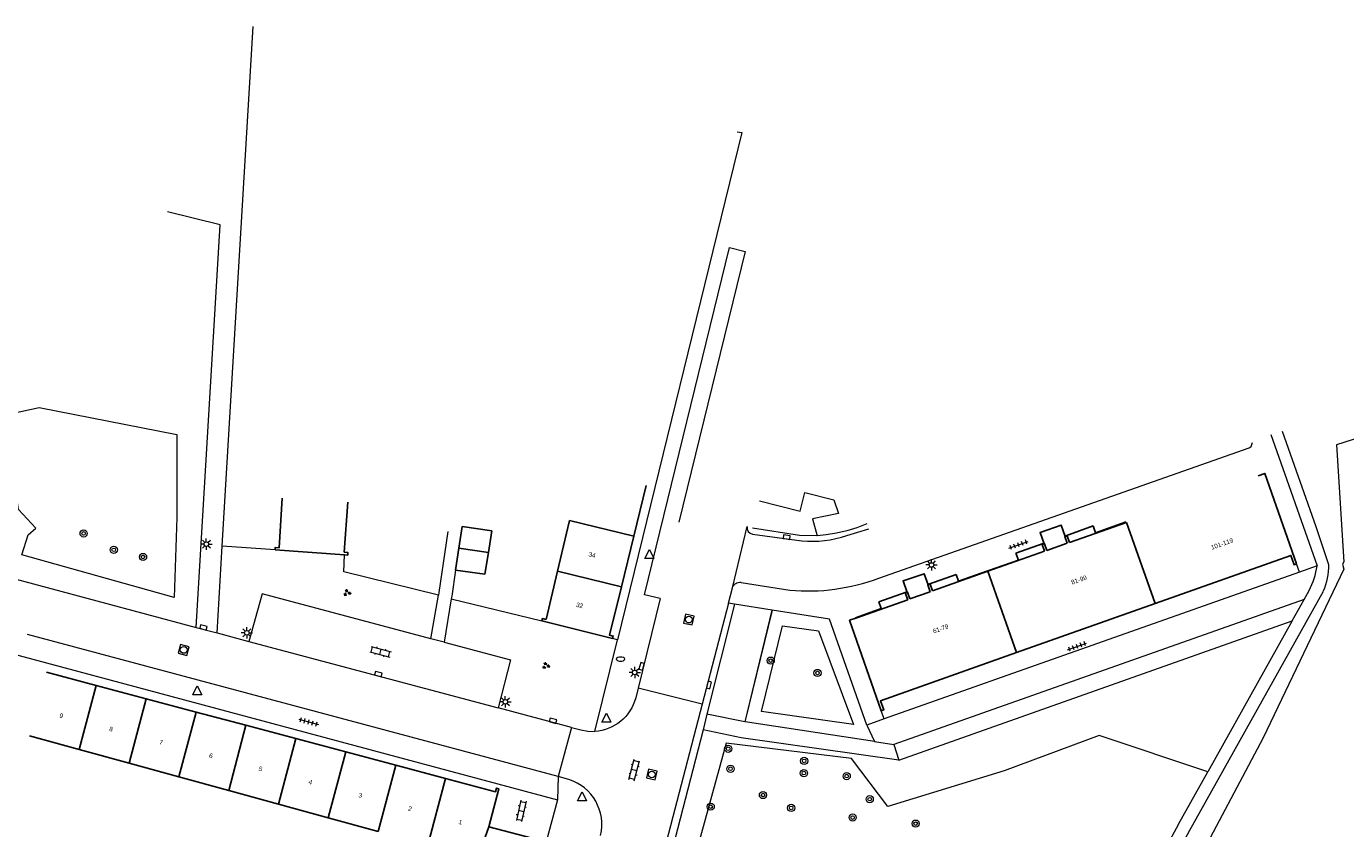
# Model space of a CAD drawing. Extents: x 131101 to 132041, y 397511 to 398853.
# Tile 62 of 80: x 131214 to 131360, y 398702 to 398791. Entities that reach past the tile are written whole.
import ezdxf
from ezdxf.enums import TextEntityAlignment as Align

# ---------------------------------------------------------------- set-up
doc = ezdxf.new("R2010")
doc.units = 0
doc.linetypes.add('DGN Style 2', pattern=[51.514866, 30.90892, -20.605946])
doc.layers.add('_vervallen situatie', color=250, linetype='Continuous', lineweight=9, plot=False)
for name, color, linetype, lineweight in [('gg-afsc-erfafscheiding', 250, 'Continuous', 9), ('gg-afsc-muur', 250, 'Continuous', 9), ('gg-bbg-bijgebouw', 10, 'Continuous', 25), ('gg-bbg-gedigitaliseerde bebouwing', 10, 'Continuous', 25), ('gg-bbg-gedigitaliseerde bijgebouw', 10, 'Continuous', 25), ('gg-bbg-hoofdgebouw', 10, 'Continuous', 25), ('gg-bbg-onder overbouw', 10, 'Continuous', 25), ('gg-bbg-pand overbouw', 10, 'DGN Style 2', 25), ('gg-bbg-toegangstrap', 10, 'Continuous', 25), ('gg-bbg-tussenscheiding', 10, 'Continuous', 25), ('gg-bbg-tussenscheiding niveau 01', 10, 'Continuous', 25), ('gg-knt-verharding', 250, 'Continuous', 9), ('gg-knt-verharding nz', 250, 'DGN Style 2', 9), ('gt-grn-groengrens', 250, 'Continuous', 9), ('gt-grn-weggrens', 250, 'Continuous', 9), ('gt-symb-boom', 250, 'Continuous', 9), ('gt-symb-brandkraan', 250, 'Continuous', 9), ('gt-symb-groenvak', 250, 'Continuous', 9), ('gt-symb-klinker verharding', 250, 'Continuous', 9), ('gt-symb-kolk', 250, 'Continuous', 9), ('gt-symb-lichtmast', 250, 'Continuous', 9), ('gt-symb-rioolschacht', 250, 'Continuous', 9), ('gt-symb-tegel verharding', 250, 'Continuous', 9), ('gt-symb-waterafsluiter', 250, 'Continuous', 9), ('X-AL-huisnummers', 2, 'Continuous', 25)]:
    doc.layers.add(name, color=color, linetype=linetype, lineweight=lineweight)
doc.styles.add('CS Annotative', font='arial.ttf')

# ---------------------------------------------------------------- blocks, each defined once
blk = doc.blocks.new('gt0-BOOM')
at = {"layer": 'gt-symb-boom'}
for radius in [0.4, 0.2]:
    blk.add_circle((0, 0), radius, dxfattribs=at)
blk = doc.blocks.new('gt0-LMAST')
at = {"layer": 'gt-symb-lichtmast'}
for p, q in [((-0.18, 0.17), (-0.45, 0.44)), ((-0.01, 0.25), (-0.01, 0.62)), ((0.17, 0.17), (0.44, 0.44)), ((-0.26, 0), (-0.63, 0)), ((-0.18, -0.18), (-0.45, -0.45)), ((-0.01, -0.25), (-0.01, -0.63)), ((0.44, -0.45), (0.17, -0.18)), ((0.24, 0), (0.62, 0))]:
    blk.add_line(p, q, dxfattribs=at)
blk.add_circle((-0.01, 0), 0.25, dxfattribs=at)
blk = doc.blocks.new('gt0-TEG1')
at = {"layer": 'gt-symb-tegel verharding'}
for p, q in [((-1.12, 0), (1.12, 0)), ((-0.9, -0.25), (-0.9, 0.25)), ((-0.45, -0.25), (-0.45, 0.25)), ((0, -0.25), (0, 0.25)), ((0.45, -0.25), (0.45, 0.25)), ((0.9, -0.25), (0.9, 0.25))]:
    blk.add_line(p, q, dxfattribs=at)
blk = doc.blocks.new('gt0-GRVAK')
at = {"layer": 'gt-symb-groenvak'}
for p, q in [((-0.11, 0.19), (-0.23, 0.24)), ((-0.18, 0.15), (0.09, 0.15)), ((-0.09, 0.21), (-0.16, 0.32)), ((-0.05, 0.21), (-0.05, 0.39)), ((0, 0.21), (0.06, 0.32)), ((0.02, 0.19), (0.13, 0.24)), ((0.26, -0.05), (0.2, 0.06)), ((0.3, -0.05), (0.3, 0.13)), ((0.35, -0.05), (0.41, 0.06)), ((-0.24, -0.23), (-0.36, -0.18)), ((-0.32, -0.26), (-0.05, -0.26)), ((-0.23, -0.21), (-0.29, -0.09)), ((-0.18, -0.2), (-0.18, -0.02)), ((-0.14, -0.21), (-0.07, -0.09)), ((-0.12, -0.23), (0, -0.18)), ((0.24, -0.07), (0.12, -0.02)), ((0.17, -0.11), (0.44, -0.11)), ((0.37, -0.07), (0.49, -0.02))]:
    blk.add_line(p, q, dxfattribs=at)
blk = doc.blocks.new('gt0-RS')
at = {"layer": 'gt-symb-rioolschacht', "flags": 128}
blk.add_lwpolyline([(-0.5, -0.5), (0.5, -0.5), (0.5, 0.5), (-0.5, 0.5), (-0.5, -0.5)], close=True, dxfattribs=at)
at = {"layer": 'gt-symb-rioolschacht'}
blk.add_circle((0, 0), 0.375, dxfattribs=at)
blk = doc.blocks.new('gt0-WAFSL')
at = {"layer": 'gt-symb-waterafsluiter'}
for p, q in [((-0.5, -0.33), (0, 0.67)), ((0, 0.67), (0.5, -0.33)), ((0.5, -0.33), (-0.5, -0.33))]:
    blk.add_line(p, q, dxfattribs=at)
blk = doc.blocks.new('gt0-KOLK')
at = {"layer": 'gt-symb-kolk', "flags": 128}
blk.add_lwpolyline([(0, 0), (0.38, 0), (0.38, 0.4), (-0.38, 0.4), (-0.38, 0), (0, 0)], dxfattribs=at)
blk = doc.blocks.new('gt0-KL1')
at = {"layer": 'gt-symb-klinker verharding'}
for p, q in [((-1.15, 0.3), (1.15, 0.3)), ((-1, -0.3), (-1, 0.3)), ((-0.5, 0.3), (-0.5, 0.45)), ((0, -0.3), (0, 0.3)), ((0.5, 0.3), (0.5, 0.45)), ((1, -0.3), (1, 0.3)), ((-1.15, -0.3), (1.15, -0.3)), ((-0.5, -0.45), (-0.5, -0.3)), ((0.5, -0.45), (0.5, -0.3))]:
    blk.add_line(p, q, dxfattribs=at)
blk = doc.blocks.new('gt0-BR')
at = {"layer": 'gt-symb-brandkraan', "extrusion": (0, 0, -1)}
for centre, radius, start, end in [((0.24, 0), 0.206, 287.5669, 72.4331), ((-0.6, -2.66), 3, 72.4331, 73.108), ((0, -0.69), 0.938, 73.108, 106.892), ((0.6, -2.66), 3, 106.892, 107.5669), ((-0.24, 0), 0.206, 107.5669, 252.433), ((-0.6, 2.66), 3, 286.892, 287.5669), ((0.6, 2.66), 3, 252.433, 253.1079)]:
    blk.add_arc(centre, radius, start, end, dxfattribs=at)
at = {"layer": 'gt-symb-brandkraan'}
blk.add_arc((0, 0.69), 0.938, 253.108, 286.8921, dxfattribs=at)
blk = doc.blocks.new('_vervallen situatie')
at = {"layer": 'gt-symb-brandkraan'}
blk.add_blockref('gt0-BR', (131279.56, 398720.92), dxfattribs=at)

msp = doc.modelspace()

# ---------------------------------------------------------------- linework, layer by layer
at = {"layer": 'gg-afsc-erfafscheiding'}
for p, q in [((131260.39, 398735.04), (131259.41, 398728.29)), ((131241.23, 398733.02), (131235.36, 398733.44)), ((131261.24, 398730.78), (131260.84, 398727.9))]:
    msp.add_line(p, q, dxfattribs=at)
at = {"layer": 'gg-afsc-muur'}
for p, q in [((131259.41, 398728.29), (131259.34, 398727.98)), ((131260.84, 398727.9), (131260.77, 398727.58)), ((131260.77, 398727.58), (131270.82, 398725.14))]:
    msp.add_line(p, q, dxfattribs=at)
at = {"layer": 'gg-afsc-muur', "flags": 128}
msp.add_lwpolyline([(131259.34, 398727.98), (131248.85, 398730.59), (131248.94, 398732.47)], dxfattribs=at)
at = {"layer": 'gg-bbg-bijgebouw'}
for p, q in [((131261.62, 398733.2), (131261.99, 398735.61)), ((131261.24, 398730.78), (131261.62, 398733.2)), ((131261.24, 398730.78), (131264.51, 398730.31)), ((131264.94, 398702.32), (131271.29, 398700.65))]:
    msp.add_line(p, q, dxfattribs=at)
at = {"layer": 'gg-bbg-gedigitaliseerde bebouwing'}
for p, q in [((131248.88, 398732.75), (131249.28, 398738.29)), ((131272.57, 398730.66), (131273.9, 398736.28)), ((131271.29, 398725.3), (131272.57, 398730.66)), ((131213.98, 398712.41), (131219.51, 398710.9)), ((131219.51, 398710.9), (131225.03, 398709.38)), ((131225.03, 398709.38), (131230.55, 398707.87)), ((131230.55, 398707.87), (131236.08, 398706.36)), ((131236.08, 398706.36), (131241.61, 398704.84)), ((131241.61, 398704.84), (131247.13, 398703.33)), ((131247.13, 398703.33), (131252.66, 398701.81))]:
    msp.add_line(p, q, dxfattribs=at)
at = {"layer": 'gg-bbg-gedigitaliseerde bijgebouw'}
msp.add_line((131264.89, 398732.71), (131264.51, 398730.31), dxfattribs=at)
at = {"layer": 'gg-bbg-gedigitaliseerde bijgebouw', "flags": 128}
msp.add_lwpolyline([(131261.99, 398735.61), (131265.27, 398735.12), (131264.89, 398732.71)], dxfattribs=at)
at = {"layer": 'gg-bbg-hoofdgebouw'}
for p, q in [((131282.41, 398740.15), (131281.03, 398734.53)), ((131281.03, 398734.53), (131279.65, 398728.92)), ((131328.89, 398734.51), (131328.97, 398734.54)), ((131241.23, 398733.02), (131248.94, 398732.47)), ((131326.45, 398733.65), (131326.55, 398733.68)), ((131329.11, 398733.75), (131326.85, 398732.95)), ((131311.25, 398728.28), (131311.33, 398728.31)), ((131313.9, 398728.37), (131311.64, 398727.58)), ((131313.66, 398729.14), (131313.76, 398729.17)), ((131323.49, 398721.64), (131338.84, 398727.08)), ((131278.67, 398723.2), (131270.82, 398725.14)), ((131215.86, 398719.47), (131221.39, 398717.99)), ((131221.39, 398717.99), (131226.93, 398716.52)), ((131226.93, 398716.52), (131232.46, 398715.04)), ((131232.46, 398715.04), (131238, 398713.57)), ((131238, 398713.57), (131243.54, 398712.1)), ((131243.54, 398712.1), (131249.07, 398710.62)), ((131249.07, 398710.62), (131254.61, 398709.15)), ((131254.61, 398709.15), (131260.14, 398707.67))]:
    msp.add_line(p, q, dxfattribs=at)
at = {"layer": 'gg-bbg-hoofdgebouw', "flags": 128}
for points in [[(131354.55, 398731.47), (131351.01, 398741.49), (131350.28, 398741.23)], [(131242.03, 398738.76), (131241.67, 398733.26), (131241.25, 398733.29), (131241.23, 398733.02)], [(131329.11, 398733.75), (131328.85, 398734.5), (131328.89, 398734.51)], [(131248.94, 398732.47), (131249.28, 398732.45), (131249.3, 398732.72), (131248.88, 398732.75)], [(131326.55, 398733.68), (131326.58, 398733.7), (131326.85, 398732.95)], [(131338.84, 398727.08), (131353.91, 398732.41), (131354.27, 398731.37), (131354.55, 398731.47)], [(131279.65, 398728.92), (131278.33, 398723.56), (131278.74, 398723.46), (131278.67, 398723.2)], [(131311.33, 398728.31), (131311.38, 398728.33), (131311.64, 398727.58)], [(131313.9, 398728.37), (131313.63, 398729.13), (131313.66, 398729.14)], [(131270.82, 398725.14), (131270.88, 398725.41), (131271.29, 398725.3)], [(131308.47, 398715.17), (131304.95, 398725.21), (131305.64, 398725.45)], [(131323.49, 398721.64), (131308.39, 398716.3), (131308.75, 398715.27), (131308.47, 398715.17)], [(131260.14, 398707.67), (131265.68, 398706.2), (131265.79, 398706.61), (131266.05, 398706.54), (131264.94, 398702.32)]]:
    msp.add_lwpolyline(points, dxfattribs=at)
at = {"layer": 'gg-bbg-onder overbouw'}
for p, q in [((131335.66, 398736.06), (131329.36, 398733.84)), ((131326.6, 398732.86), (131320.31, 398730.64)), ((131320.31, 398730.64), (131314.14, 398728.46)), ((131305.64, 398725.45), (131311.41, 398727.49))]:
    msp.add_line(p, q, dxfattribs=at)
at = {"layer": 'gg-bbg-onder overbouw', "flags": 128}
for points in [[(131329.36, 398733.84), (131329.09, 398734.58), (131328.97, 398734.54)], [(131326.6, 398732.86), (131326.34, 398733.61), (131326.45, 398733.65)], [(131311.41, 398727.49), (131311.14, 398728.25), (131311.25, 398728.28)], [(131313.76, 398729.17), (131313.88, 398729.21), (131314.14, 398728.46)]]:
    msp.add_lwpolyline(points, dxfattribs=at)
at = {"layer": 'gg-bbg-pand overbouw', "flags": 128}
for points in [[(131335.64, 398736.11), (131332.25, 398734.92), (131331.99, 398735.67), (131328.96, 398734.59), (131328.97, 398734.54)], [(131326.45, 398733.65), (131326.43, 398733.71), (131323.41, 398732.65), (131323.68, 398731.88), (131320.29, 398730.68)], [(131320.29, 398730.68), (131317.05, 398729.54), (131316.77, 398730.3), (131313.74, 398729.23), (131313.76, 398729.17)], [(131311.25, 398728.28), (131311.23, 398728.34), (131308.19, 398727.26), (131308.46, 398726.52), (131305.62, 398725.49), (131305.64, 398725.45)]]:
    msp.add_lwpolyline(points, dxfattribs=at)
at = {"layer": 'gg-bbg-toegangstrap', "flags": 128}
for points in [[(131326.55, 398733.68), (131326.1, 398734.93), (131328.44, 398735.76), (131328.89, 398734.51)], [(131311.33, 398728.31), (131310.9, 398729.57), (131313.24, 398730.37), (131313.66, 398729.14)]]:
    msp.add_lwpolyline(points, dxfattribs=at)
at = {"layer": 'gg-bbg-tussenscheiding'}
for p, q in [((131281.03, 398734.53), (131273.9, 398736.28)), ((131335.66, 398736.06), (131338.84, 398727.08)), ((131264.89, 398732.71), (131261.62, 398733.2)), ((131279.65, 398728.92), (131272.57, 398730.66)), ((131320.31, 398730.64), (131323.49, 398721.64)), ((131221.39, 398717.99), (131219.51, 398710.9)), ((131226.93, 398716.52), (131225.03, 398709.38)), ((131232.46, 398715.04), (131230.55, 398707.87)), ((131238, 398713.57), (131236.08, 398706.36)), ((131243.54, 398712.1), (131241.61, 398704.84)), ((131249.07, 398710.62), (131247.13, 398703.33)), ((131254.61, 398709.15), (131252.66, 398701.81)), ((131260.14, 398707.67), (131258.18, 398700.3)), ((131263.92, 398699.39), (131264.94, 398702.32))]:
    msp.add_line(p, q, dxfattribs=at)
at = {"layer": 'gg-bbg-tussenscheiding niveau 01'}
msp.add_line((131320.31, 398730.64), (131320.29, 398730.68), dxfattribs=at)
at = {"layer": 'gg-knt-verharding'}
for p, q in [((131235.36, 398733.44), (131238.78, 398791.05)), ((131351.68, 398745.82), (131356.83, 398731.24)), ((131294.18, 398734.76), (131299.66, 398734.03)), ((131304.67, 398734.62), (131307.1, 398735.34)), ((131234.79, 398723.82), (131235.36, 398733.44)), ((131205.25, 398731.7), (131232.48, 398724.43)), ((131356.83, 398731.24), (131354.87, 398730.55)), ((131354.87, 398730.55), (131308.79, 398714.27)), ((131291.53, 398727.12), (131291.97, 398728.8)), ((131292.93, 398729.42), (131298.34, 398728.54)), ((131355.37, 398727.52), (131355.93, 398728.51)), ((131258.52, 398723.17), (131259.34, 398727.98)), ((131260.77, 398727.58), (131259.99, 398722.77)), ((131283.93, 398727.64), (131281.5, 398717.67)), ((131291.53, 398727.12), (131288.6, 398715.91)), ((131292.2, 398727.01), (131289.14, 398714.81)), ((131292.2, 398727.01), (131291.53, 398727.12)), ((131296.37, 398726.35), (131292.2, 398727.01)), ((131354.05, 398725.16), (131355.37, 398727.52)), ((131354.05, 398725.16), (131344.69, 398708.41)), ((131232.48, 398724.43), (131234.79, 398723.82)), ((131234.79, 398723.82), (131238.33, 398722.87)), ((131272.64, 398707.89), (131213.77, 398723.63)), ((131238.33, 398722.87), (131265.98, 398715.49)), ((131259.99, 398722.77), (131258.52, 398723.17)), ((131276.7, 398712.89), (131279.23, 398723.06)), ((131279.23, 398723.06), (131278.67, 398723.2)), ((131210.77, 398721.87), (131272.56, 398705.31)), ((131281.5, 398717.67), (131281.24, 398716.6)), ((131288.6, 398715.91), (131281.5, 398717.67)), ((131274.11, 398713.32), (131265.98, 398715.49)), ((131288.6, 398715.91), (131283.98, 398698.23)), ((131289.14, 398714.81), (131288.7, 398713.06)), ((131308.79, 398714.27), (131306.88, 398713.59)), ((131274.11, 398713.32), (131272.64, 398707.89)), ((131273.82, 398707.57), (131272.64, 398707.89)), ((131341.44, 398702.6), (131344.69, 398708.41)), ((131272.56, 398705.31), (131271.29, 398700.65))]:
    msp.add_line(p, q, dxfattribs=at)
at = {"layer": 'gg-knt-verharding', "flags": 128}
for points in [[(131292.47, 398779.37), (131293.02, 398779.27), (131279.23, 398723.06)], [(131232.48, 398724.43), (131235.14, 398769.06), (131229.31, 398770.48)], [(131283.93, 398727.64), (131282.19, 398728.05), (131291.63, 398766.54), (131293.38, 398766.11)], [(131352.93, 398746.19), (131356.67, 398735.61), (131358.1, 398731.39)], [(131308.2, 398729.87), (131349.28, 398744.32), (131349.52, 398744.49), (131349.64, 398744.94)], [(131294.95, 398738.47), (131299.48, 398737.32), (131299.98, 398739.37), (131303.21, 398738.57), (131303.74, 398737.06), (131300.86, 398736.46), (131301.35, 398734.56)], [(131301.35, 398734.56), (131299.42, 398734.63), (131294.2, 398735.44)], [(131258.52, 398723.17), (131239.78, 398728.16), (131238.33, 398722.87)], [(131357.49, 398728.42), (131342.68, 398701.91), (131336.72, 398690.82), (131333.66, 398684.79)], [(131306.88, 398713.59), (131302.74, 398725.33), (131296.37, 398726.35)], [(131259.99, 398722.77), (131267.33, 398720.82), (131265.98, 398715.49)], [(131274.11, 398713.32), (131275.14, 398713.05), (131275.91, 398712.91), (131276.7, 398712.89)], [(131288.7, 398713.06), (131284.48, 398696.64), (131275.19, 398662.02)], [(131341.44, 398702.6), (131335.4, 398691.4), (131332.36, 398685.45)]]:
    msp.add_lwpolyline(points, dxfattribs=at)
at = {"layer": 'gg-knt-verharding'}
for centre, radius, start, end in [((131294.35, 398735.5), 0.761, 172.2551, 256.8023), ((131300.81, 398745.76), 11.79, 264.3838, 289.1061), ((131347.62, 398732.77), 9.34, 332.885, 350.5733), ((131300.29, 398751.27), 22.81, 265.0887, 290.2787), ((131272.22, 398702.56), 5.26, 346.9195, 72.2373)]:
    msp.add_arc(centre, radius, start, end, dxfattribs=at)
at = {"layer": 'gg-knt-verharding', "extrusion": (0, 0, -1)}
for centre, radius, start, end in [((-131350.49, 398731.4), 7.61, 180.0127, 203.0143), ((-131292.79, 398728.58), 0.852, 15.0347, 99.2539), ((-131276.41, 398717.88), 4.99, 194.8543, 266.7237)]:
    msp.add_arc(centre, radius, start, end, dxfattribs=at)
at = {"layer": 'gg-knt-verharding nz'}
msp.add_line((131293.38, 398766.11), (131283.93, 398727.64), dxfattribs=at)
at = {"layer": 'gt-grn-groengrens'}
for p, q in [((131355.37, 398727.52), (131309.88, 398711.43)), ((131310.43, 398709.72), (131354.05, 398725.16)), ((131306.88, 398713.59), (131307.71, 398711.76)), ((131307.71, 398711.76), (131309.88, 398711.43)), ((131309.88, 398711.43), (131310.43, 398709.72))]:
    msp.add_line(p, q, dxfattribs=at)
at = {"layer": 'gt-grn-groengrens', "flags": 128}
for points in [[(131331.45, 398675.04), (131331.94, 398672.57), (131336.21, 398656.92), (131338.65, 398626.04), (131342.71, 398608.16), (131347.59, 398613.04), (131370.35, 398680.49), (131389.04, 398721.94), (131414.23, 398752.83), (131449.18, 398773.96), (131413.42, 398769.89), (131396.35, 398762.58), (131374.41, 398749.58), (131358.97, 398744.66), (131359.78, 398731.7), (131359.65, 398731.44), (131359.78, 398730.88), (131350.84, 398712.19), (131336.21, 398684.56), (131331.45, 398675.04)], [(131211.61, 398745.28), (131212.16, 398748.19), (131215.05, 398748.81), (131230.33, 398745.82), (131230.33, 398736.62), (131230.02, 398727.74), (131213.12, 398732.47), (131213.85, 398734.67), (131214.67, 398735.43), (131212.78, 398737.48), (131211.61, 398745.28)], [(131296.37, 398726.35), (131293.35, 398713.96), (131289.14, 398714.81)], [(131307.71, 398711.76), (131293.37, 398713.95), (131296.37, 398726.35)], [(131295.18, 398715.1), (131297.5, 398724.6), (131301.52, 398724.03), (131305.4, 398713.65), (131295.18, 398715.1)], [(131344.69, 398708.41), (131332.63, 398712.44), (131322.11, 398708.51), (131309.19, 398704.58), (131305.18, 398709.9), (131291.28, 398711.6), (131286.89, 398695.73), (131283.03, 398677.84), (131281.62, 398658), (131286.87, 398655.63)], [(131310.43, 398709.72), (131292.92, 398712.18), (131288.7, 398713.06)]]:
    msp.add_lwpolyline(points, dxfattribs=at)
at = {"layer": 'gt-grn-weggrens'}
for p, q in [((131291.97, 398728.8), (131293.6, 398735.6)), ((131354.87, 398730.55), (131354.55, 398731.47)), ((131308.79, 398714.27), (131308.47, 398715.17)), ((131272.64, 398707.89), (131272.56, 398705.31))]:
    msp.add_line(p, q, dxfattribs=at)
at = {"layer": 'gt-grn-weggrens', "flags": 128}
msp.add_lwpolyline([(131306.89, 398735.91), (131305.75, 398735.47), (131304.64, 398735.13), (131303.51, 398734.86), (131302.36, 398734.67), (131301.35, 398734.56)], dxfattribs=at)

# ---------------------------------------------------------------- block references
at = {"layer": '_vervallen situatie'}
msp.add_blockref('_vervallen situatie', (0, 0), dxfattribs=at)
at = {"layer": 'gt-symb-boom'}
for p in [(131219.99, 398734.84), (131223.33, 398733.02), (131226.58, 398732.23), (131296.21, 398720.74), (131301.4, 398719.37), (131291.5, 398710.97), (131291.75, 398708.75), (131299.92, 398709.62), (131299.89, 398708.27), (131304.64, 398707.94), (131295.35, 398705.84), (131289.55, 398704.55), (131298.48, 398704.41), (131307.19, 398705.38), (131305.3, 398703.34), (131312.29, 398702.67)]:
    msp.add_blockref('gt0-BOOM', p, dxfattribs=at)
at = {"layer": 'gt-symb-groenvak'}
for p, rotation in [((131249.21, 398728.26), 357.7070995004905), ((131271.27, 398720.18), 357.7070995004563)]:
    msp.add_blockref('gt0-GRVAK', p, dxfattribs=dict(at, rotation=rotation))
at = {"layer": 'gt-symb-klinker verharding'}
for p, rotation in [((131252.93, 398721.71), 345.0464352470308), ((131281.07, 398708.61), 75.33812983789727), ((131268.53, 398704.09), 257.7571404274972)]:
    msp.add_blockref('gt0-KL1', p, dxfattribs=dict(at, rotation=rotation))
at = {"layer": 'gt-symb-kolk'}
for p, rotation in [((131297.95, 398734.23), 352.0076860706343), ((131233.23, 398724.23), 345.2272760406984), ((131252.64, 398719.05), 345.1718914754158), ((131282.08, 398720.05), 74.68454880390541), ((131289.17, 398718.08), 255.4080437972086), ((131272.01, 398713.89), 344.156917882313)]:
    msp.add_blockref('gt0-KOLK', p, dxfattribs=dict(at, rotation=rotation))
at = {"layer": 'gt-symb-lichtmast'}
for p in [(131233.61, 398733.66), (131314.05, 398731.35), (131238.1, 398723.82), (131281.13, 398719.43), (131266.78, 398716.18)]:
    msp.add_blockref('gt0-LMAST', p, dxfattribs=at)
at = {"layer": 'gt-symb-rioolschacht'}
for p, rotation in [((131287.13, 398725.29), 257.7571404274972), ((131231.09, 398721.93), 344.6845488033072), ((131283.02, 398708.12), 346.8250733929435)]:
    msp.add_blockref('gt0-RS', p, dxfattribs=dict(at, rotation=rotation))
at = {"layer": 'gt-symb-tegel verharding'}
for p, rotation in [((131323.7, 398733.58), 19.39552832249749), ((131330.2, 398722.31), 19.44956876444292), ((131244.95, 398713.95), 345.0464352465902)]:
    msp.add_blockref('gt0-TEG1', p, dxfattribs=dict(at, rotation=rotation))
at = {"layer": 'gt-symb-waterafsluiter'}
for p in [(131282.76, 398732.4), (131232.59, 398717.27), (131277.99, 398714.26), (131275.28, 398705.53)]:
    msp.add_blockref('gt0-WAFSL', p, dxfattribs=at)

# ---------------------------------------------------------------- texts
at = {"layer": 'X-AL-huisnummers', "style": 'CS Annotative'}
for s, rotation, p in [('101-119', 19.5, (131346.36, 398733.45)), ('34', 346.2, (131276.34, 398732.21)), ('81-99', 19.4, (131330.49, 398729.46)), ('32', 346.2, (131274.96, 398726.63)), ('61-79', 19.4, (131315.14, 398724.04)), ('9', 345.1, (131217.45, 398714.39)), ('8', 345.1, (131222.98, 398712.91)), ('7', 345.1, (131228.52, 398711.44)), ('6', 345.1, (131234.05, 398709.96)), ('5', 345.1, (131239.55, 398708.5)), ('4', 345.1, (131245.09, 398707.03)), ('3', 345.1, (131250.63, 398705.55)), ('2', 345.1, (131256.13, 398704.09)), ('1', 345.1, (131261.73, 398702.6))]:
    msp.add_text(s, height=0.5, rotation=rotation, dxfattribs=at).set_placement(p, align=Align.CENTER)

doc.saveas('drawing.dxf')
